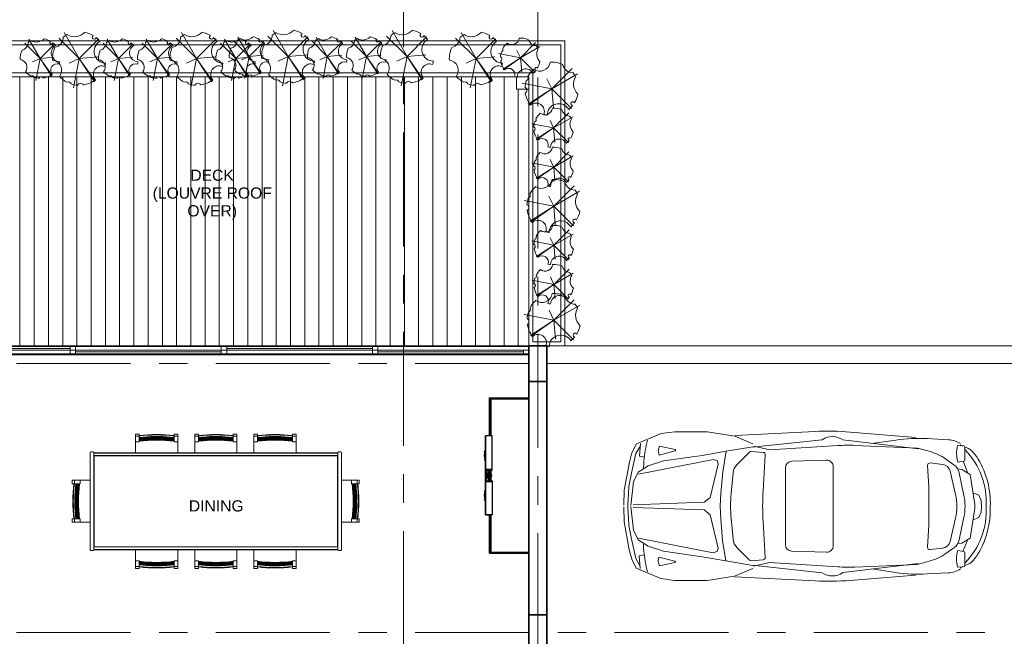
# Model space of a CAD drawing. Header units: millimetres. Extents: x -1387 to 25395, y 3819 to 34407.
# Tile 12 of 14: x 5314 to 16293, y 22529 to 29406. Entities that reach past the tile are written whole.
import ezdxf

# ---------------------------------------------------------------- set-up
doc = ezdxf.new("R2010")
doc.units = ezdxf.units.MM
doc.header["$LTSCALE"] = 100
doc.linetypes.add('Grid Line', pattern=[22.225, 12.7, -3.175, 3.175, -3.175])
for name, color, linetype, lineweight in [('A-DETL-MBND', 5, 'Continuous', 9), ('A-DOOR', 31, 'Continuous', 18), ('A-FLOR-PATT', 8, 'Continuous', 18), ('A-WALL', 113, 'Continuous', 18), ('G-ANNO-TEXT', 231, 'Continuous', 9), ('I-FURN', 30, 'Continuous', 18), ('L-PLNT', 71, 'Continuous', 18), ('L-SITE', 91, 'Continuous', 18), ('S-COLS', 4, 'Continuous', 18), ('S-GRID', 1, 'Continuous', 9)]:
    doc.layers.add(name, color=color, linetype=linetype, lineweight=lineweight)
doc.layers.add('G-IMPT', color=8, linetype='Continuous')
doc.styles.add('Arial', font='arial.ttf', dxfattribs={"height": 125})

# ---------------------------------------------------------------- blocks, each defined once
blk = doc.blocks.new('RPC Plant - Tropical - Crane Lily - 0_9 Meters 2-1072212-L1 - UNIT 1')
at = {"layer": 'L-PLNT'}
for q in [(-228, 223), (-167, 284), (219, 214), (210, 13), (-112, -58), (-64, -334), (169, -266), (178, -259)]:
    blk.add_line((0, -5), q, dxfattribs=at)
for centre, radius, start, end in [((-303, 238), 125, 284.5761, 357.8078), ((0, -5), 298, 116.6696, 126.6487), ((-53, 391), 153, 238.4657, 316.9123), ((0, -5), 298, 58.808, 78.7084), ((166, 231), 21.6, 121.2967, 348.7033), ((0, -5), 298, 39.648, 51.192), ((0, -5), 298, 155.7352, 183.4024), ((294, 73), 129, 119.9838, 270.0162), ((-313, -137), 115, 323.3668, 82.226), ((251, -181), 93.5, 68.9276, 221.0724), ((0, -5), 298, 342.7424, 350.352), ((0, -5), 298, 222.1904, 242.6209), ((-122, -299), 32.8, 17.3648, 117.5876), ((0, -5), 298, 252.3315, 266.9942), ((16, -316), 34.4, 28.1518, 157.8482), ((0, -5), 298, 279.0058, 307.2576)]:
    blk.add_arc(centre, radius, start, end, dxfattribs=at)
blk = doc.blocks.new('RPC Plant - Tropical - Crane Lily - 0_9 Meters-261500-L1 - UNIT 1')
at = {"layer": 'L-PLNT'}
for q in [(-170, 166), (-125, 212), (164, 160), (157, 10), (-84, -43), (-48, -249), (126, -198), (133, -194)]:
    blk.add_line((0, -4), q, dxfattribs=at)
for centre, radius, start, end in [((-226, 178), 93.6, 284.5761, 357.8078), ((0, -4), 222, 116.6696, 126.6487), ((-40, 292), 114, 238.4657, 316.9123), ((0, -4), 222, 58.808, 78.7084), ((124, 172), 16.1, 121.2967, 348.7033), ((219, 55), 95.9, 119.9838, 270.0162), ((0, -4), 222, 39.648, 51.192), ((0, -4), 222, 155.7352, 183.4024), ((-233, -102), 85.7, 323.3668, 82.226), ((187, -135), 69.8, 68.9276, 221.0724), ((0, -4), 222, 342.7424, 350.352), ((0, -4), 222, 222.1904, 242.6209), ((-91, -223), 24.5, 17.3648, 117.5876), ((0, -4), 222, 252.3315, 266.9942), ((12, -236), 25.7, 28.1518, 157.8482), ((0, -4), 222, 279.0058, 307.2576)]:
    blk.add_arc(centre, radius, start, end, dxfattribs=at)
blk = doc.blocks.new('China Cabinet04 - 12ZCHN04_dwg-236567-00- Ground')
at = {"layer": 'G-IMPT'}
for p, q in [((0, 0), (0, 1732)), ((0, 0), (0, 1732)), ((0, 0), (0, 1732)), ((3, 1722), (0, 1732)), ((0, 1732), (438, 1732)), ((438, 1732), (0, 1732)), ((438, 1732), (0, 1732)), ((3, 1722), (0, 1732)), ((3, 10), (3, 1722)), ((3, 1722), (422, 1722)), ((422, 1722), (438, 1732)), ((438, 1732), (422, 1722)), ((422, 1305), (422, 1722)), ((438, 1305), (438, 1732)), ((438, 1305), (438, 1732)), ((438, 1732), (438, 1305)), ((408, 931), (408, 1305)), ((408, 931), (408, 1305)), ((408, 1305), (483, 1305)), ((483, 1305), (438, 1305)), ((483, 1305), (483, 931)), ((483, 931), (483, 1305)), ((489, 1142), (483, 1145)), ((487, 1139), (483, 1141)), ((483, 1130), (489, 1130)), ((483, 1120), (484, 1114)), ((483, 1120), (487, 1120)), ((483, 1117), (484, 1114)), ((489, 1110), (483, 1110)), ((483, 1110), (484, 1091)), ((484, 1091), (483, 1104)), ((487, 1114), (484, 1114)), ((487, 1139), (489, 1142)), ((487, 1139), (489, 1130)), ((487, 1120), (487, 1130)), ((487, 1123), (489, 1117)), ((487, 1120), (487, 1114)), ((487, 1117), (489, 1110)), ((488, 1120), (489, 1110)), ((489, 1142), (491, 1130)), ((489, 1130), (491, 1130)), ((492, 1091), (489, 1117)), ((489, 1110), (492, 1091)), ((484, 1085), (483, 1072)), ((483, 1066), (484, 1085)), ((489, 1066), (483, 1066)), ((483, 1060), (484, 1063)), ((483, 1056), (484, 1063)), ((487, 1056), (483, 1056)), ((483, 1047), (489, 1047)), ((483, 1035), (487, 1037)), ((489, 1034), (483, 1032)), ((484, 1085), (484, 1091)), ((492, 1091), (484, 1091)), ((484, 1085), (492, 1085)), ((487, 1063), (484, 1063)), ((487, 1060), (489, 1066)), ((487, 1056), (487, 1063)), ((487, 1053), (489, 1060)), ((487, 1056), (487, 1047)), ((487, 1037), (489, 1047)), ((487, 1037), (489, 1034)), ((488, 1056), (489, 1066)), ((492, 1085), (489, 1060)), ((489, 1066), (492, 1085)), ((489, 1047), (491, 1047)), ((489, 1034), (491, 1047)), ((492, 1085), (492, 1091)), ((408, 924), (408, 931)), ((408, 924), (408, 931)), ((483, 931), (408, 931)), ((483, 931), (408, 931)), ((483, 924), (408, 924)), ((483, 924), (408, 924)), ((420, 885), (414, 875)), ((420, 885), (414, 876)), ((430, 891), (420, 885)), ((429, 891), (420, 885)), ((435, 870), (420, 885)), ((422, 887), (422, 924)), ((422, 924), (422, 887)), ((441, 894), (429, 891)), ((441, 893), (430, 891)), ((438, 872), (430, 891)), ((433, 924), (433, 902)), ((433, 902), (433, 924)), ((433, 892), (433, 902)), ((433, 902), (433, 892)), ((448, 902), (433, 902)), ((452, 891), (441, 894)), ((451, 891), (441, 893)), ((441, 872), (441, 893)), ((443, 872), (451, 891)), ((446, 870), (461, 885)), ((448, 902), (448, 924)), ((448, 902), (448, 924)), ((448, 892), (448, 902)), ((448, 902), (448, 892)), ((461, 885), (451, 891)), ((461, 885), (452, 891)), ((467, 875), (461, 885)), ((467, 876), (461, 885)), ((467, 924), (467, 877)), ((483, 924), (483, 931)), ((483, 924), (483, 931)), ((483, 924), (483, 804)), ((483, 924), (483, 804)), ((483, 804), (483, 924)), ((408, 804), (408, 798)), ((408, 804), (483, 804)), ((408, 804), (408, 798)), ((483, 804), (408, 804)), ((408, 798), (408, 424)), ((483, 798), (408, 798)), ((408, 798), (483, 798)), ((408, 798), (408, 424)), ((414, 876), (411, 864)), ((411, 864), (414, 853)), ((414, 875), (412, 864)), ((412, 864), (414, 853)), ((433, 864), (412, 864)), ((433, 867), (414, 875)), ((433, 861), (414, 853)), ((414, 853), (420, 844)), ((414, 853), (420, 844)), ((435, 859), (420, 844)), ((420, 844), (430, 838)), ((420, 844), (429, 837)), ((422, 804), (422, 842)), ((422, 842), (422, 804)), ((441, 835), (429, 837)), ((438, 857), (430, 838)), ((441, 836), (430, 838)), ((435, 870), (433, 867)), ((437, 866), (433, 867)), ((433, 867), (433, 864)), ((436, 864), (433, 864)), ((433, 864), (433, 861)), ((437, 863), (433, 861)), ((433, 861), (435, 859)), ((433, 837), (433, 826)), ((433, 826), (433, 837)), ((433, 826), (433, 804)), ((433, 804), (433, 826)), ((433, 826), (448, 826)), ((438, 872), (435, 870)), ((438, 867), (435, 870)), ((438, 861), (435, 859)), ((435, 859), (438, 857)), ((437, 866), (436, 864)), ((441, 864), (436, 864)), ((436, 864), (437, 863)), ((438, 867), (437, 866)), ((441, 864), (437, 866)), ((441, 864), (437, 863)), ((437, 863), (438, 861)), ((441, 872), (438, 872)), ((439, 868), (438, 872)), ((439, 868), (438, 867)), ((441, 864), (438, 867)), ((441, 864), (438, 861)), ((438, 861), (439, 861)), ((439, 861), (438, 857)), ((441, 857), (438, 857)), ((441, 869), (439, 868)), ((441, 864), (439, 868)), ((441, 864), (439, 861)), ((441, 860), (439, 861)), ((443, 872), (441, 872)), ((441, 869), (441, 872)), ((441, 864), (441, 869)), ((442, 868), (441, 869)), ((441, 864), (442, 868)), ((441, 864), (443, 867)), ((441, 864), (444, 866)), ((441, 864), (441, 860)), ((441, 864), (442, 861)), ((441, 864), (443, 861)), ((441, 864), (444, 863)), ((441, 864), (445, 864)), ((441, 860), (442, 861)), ((441, 860), (441, 857)), ((441, 857), (443, 857)), ((441, 857), (441, 836)), ((441, 836), (451, 838)), ((441, 835), (452, 837)), ((442, 868), (443, 872)), ((443, 868), (442, 868)), ((442, 861), (443, 857)), ((442, 861), (443, 861)), ((446, 870), (443, 872)), ((443, 867), (446, 870)), ((444, 866), (443, 867)), ((443, 861), (444, 863)), ((443, 861), (446, 859)), ((443, 857), (446, 859)), ((443, 857), (451, 838)), ((444, 866), (448, 867)), ((445, 864), (444, 866)), ((444, 863), (445, 864)), ((444, 863), (448, 861)), ((445, 864), (448, 864)), ((448, 867), (446, 870)), ((446, 859), (448, 861)), ((446, 859), (461, 844)), ((448, 867), (467, 875)), ((448, 864), (448, 867)), ((448, 861), (448, 864)), ((448, 864), (469, 864)), ((448, 861), (467, 853)), ((448, 837), (448, 826)), ((448, 826), (448, 837)), ((448, 826), (448, 804)), ((448, 804), (448, 826)), ((451, 838), (461, 844)), ((452, 837), (461, 844)), ((461, 844), (467, 853)), ((461, 844), (467, 853)), ((470, 864), (467, 876)), ((469, 864), (467, 875)), ((467, 853), (469, 864)), ((467, 853), (470, 864)), ((467, 852), (467, 804)), ((483, 804), (483, 798)), ((483, 804), (483, 798)), ((483, 424), (483, 798)), ((483, 798), (483, 424)), ((489, 698), (483, 700)), ((487, 695), (483, 697)), ((489, 685), (483, 685)), ((484, 669), (483, 675)), ((483, 675), (487, 675)), ((483, 672), (484, 669)), ((489, 666), (483, 666)), ((483, 666), (484, 647)), ((484, 647), (483, 660)), ((484, 669), (487, 669)), ((487, 695), (489, 698)), ((487, 695), (489, 685)), ((487, 675), (487, 685)), ((489, 672), (487, 679)), ((487, 669), (487, 675)), ((487, 672), (489, 666)), ((489, 666), (488, 675)), ((491, 685), (489, 698)), ((491, 685), (489, 685)), ((492, 647), (489, 672)), ((489, 666), (492, 647)), ((484, 641), (483, 628)), ((483, 622), (484, 641)), ((489, 622), (483, 622)), ((483, 615), (484, 618)), ((484, 618), (483, 612)), ((483, 612), (487, 612)), ((489, 602), (483, 602)), ((487, 593), (483, 591)), ((489, 590), (483, 587)), ((484, 647), (484, 641)), ((484, 647), (492, 647)), ((492, 641), (484, 641)), ((484, 618), (487, 618)), ((487, 615), (489, 622)), ((487, 618), (487, 612)), ((489, 615), (487, 609)), ((487, 612), (487, 602)), ((487, 593), (489, 602)), ((487, 593), (489, 590)), ((489, 622), (488, 612)), ((492, 641), (489, 615)), ((489, 622), (492, 641)), ((491, 602), (489, 590)), ((491, 602), (489, 602)), ((492, 647), (492, 641)), ((408, 424), (483, 424)), ((422, 10), (422, 424)), ((438, 424), (438, 0)), ((438, 424), (438, 0)), ((438, 0), (438, 424)), ((0, 0), (3, 10)), ((3, 10), (0, 0)), ((422, 10), (3, 10)), ((438, 0), (422, 10)), ((422, 10), (438, 0)), ((438, 0), (0, 0)), ((438, 0), (0, 0)), ((438, 0), (0, 0))]:
    blk.add_line(p, q, dxfattribs=at)
blk = doc.blocks.new('China Cabinet04 - China Cabinet04-236874-00- Ground')
blk.add_blockref('China Cabinet04 - 12ZCHN04_dwg-236567-00- Ground', (0, 0))
blk = doc.blocks.new('MS-Table et chaises - 2800mm x 1100mm x 760mm-239891-00- Ground')
at = {"layer": 'A-DETL-MBND'}
for p, q in [((-905, 904), (-905, 926)), ((-865, 926), (-905, 926)), ((-905, 840), (-905, 904)), ((-865, 904), (-905, 904)), ((-865, 926), (-865, 904)), ((-865, 909), (-865, 904)), ((-865, 887), (-865, 904)), ((-865, 904), (-865, 887)), ((-865, 887), (-865, 884)), ((-865, 878), (-865, 884)), ((-865, 884), (-865, 878)), ((-865, 878), (-865, 876)), ((-475, 904), (-475, 926)), ((-475, 926), (-435, 926)), ((-475, 904), (-475, 909)), ((-475, 904), (-475, 887)), ((-475, 887), (-475, 904)), ((-475, 904), (-435, 904)), ((-475, 884), (-475, 887)), ((-475, 884), (-475, 878)), ((-475, 878), (-475, 884)), ((-475, 876), (-475, 878)), ((-435, 926), (-435, 904)), ((-435, 904), (-435, 840)), ((-245, 904), (-245, 926)), ((-205, 926), (-245, 926)), ((-245, 840), (-245, 904)), ((-205, 904), (-245, 904)), ((-205, 926), (-205, 904)), ((-205, 909), (-205, 904)), ((-205, 887), (-205, 904)), ((-205, 904), (-205, 887)), ((-205, 887), (-205, 884)), ((-205, 878), (-205, 884)), ((-205, 884), (-205, 878)), ((-205, 878), (-205, 876)), ((185, 904), (185, 926)), ((185, 926), (225, 926)), ((185, 904), (185, 909)), ((185, 904), (185, 887)), ((185, 887), (185, 904)), ((185, 904), (225, 904)), ((185, 884), (185, 887)), ((185, 884), (185, 878)), ((185, 878), (185, 884)), ((185, 876), (185, 878)), ((225, 926), (225, 904)), ((225, 904), (225, 840)), ((415, 904), (415, 926)), ((455, 926), (415, 926)), ((415, 840), (415, 904)), ((455, 904), (415, 904)), ((455, 926), (455, 904)), ((455, 909), (455, 904)), ((455, 887), (455, 904)), ((455, 904), (455, 887)), ((455, 887), (455, 884)), ((455, 878), (455, 884)), ((455, 884), (455, 878)), ((455, 878), (455, 876)), ((845, 904), (845, 926)), ((845, 926), (885, 926)), ((845, 904), (845, 909)), ((845, 904), (845, 887)), ((845, 887), (845, 904)), ((845, 904), (885, 904)), ((845, 884), (845, 887)), ((845, 884), (845, 878)), ((845, 878), (845, 884)), ((845, 876), (845, 878)), ((885, 926), (885, 904)), ((885, 904), (885, 840)), ((-905, 839), (-905, 840)), ((-905, 839), (-905, 716)), ((-905, 839), (-865, 839)), ((-865, 870), (-865, 876)), ((-865, 876), (-865, 870)), ((-865, 870), (-865, 867)), ((-865, 862), (-865, 867)), ((-865, 867), (-865, 862)), ((-865, 862), (-865, 859)), ((-865, 853), (-865, 859)), ((-865, 859), (-865, 853)), ((-865, 853), (-865, 850)), ((-865, 845), (-865, 850)), ((-865, 850), (-865, 840)), ((-865, 840), (-865, 839)), ((-475, 876), (-475, 870)), ((-475, 870), (-475, 876)), ((-475, 867), (-475, 870)), ((-475, 867), (-475, 862)), ((-475, 862), (-475, 867)), ((-475, 859), (-475, 862)), ((-475, 859), (-475, 853)), ((-475, 853), (-475, 859)), ((-475, 850), (-475, 853)), ((-475, 850), (-475, 845)), ((-475, 840), (-475, 850)), ((-475, 839), (-475, 840)), ((-475, 839), (-435, 839)), ((-435, 840), (-435, 839)), ((-435, 716), (-435, 839)), ((-245, 839), (-245, 840)), ((-245, 839), (-245, 716)), ((-245, 839), (-205, 839)), ((-205, 870), (-205, 876)), ((-205, 876), (-205, 870)), ((-205, 870), (-205, 867)), ((-205, 862), (-205, 867)), ((-205, 867), (-205, 862)), ((-205, 862), (-205, 859)), ((-205, 853), (-205, 859)), ((-205, 859), (-205, 853)), ((-205, 853), (-205, 850)), ((-205, 845), (-205, 850)), ((-205, 850), (-205, 840)), ((-205, 840), (-205, 839)), ((185, 876), (185, 870)), ((185, 870), (185, 876)), ((185, 867), (185, 870)), ((185, 867), (185, 862)), ((185, 862), (185, 867)), ((185, 859), (185, 862)), ((185, 859), (185, 853)), ((185, 853), (185, 859)), ((185, 850), (185, 853)), ((185, 850), (185, 845)), ((185, 840), (185, 850)), ((185, 839), (185, 840)), ((185, 839), (225, 839)), ((225, 840), (225, 839)), ((225, 716), (225, 839)), ((415, 839), (415, 840)), ((415, 839), (415, 716)), ((415, 839), (455, 839)), ((455, 870), (455, 876)), ((455, 876), (455, 870)), ((455, 870), (455, 867)), ((455, 862), (455, 867)), ((455, 867), (455, 862)), ((455, 862), (455, 859)), ((455, 853), (455, 859)), ((455, 859), (455, 853)), ((455, 853), (455, 850)), ((455, 845), (455, 850)), ((455, 850), (455, 840)), ((455, 840), (455, 839)), ((845, 876), (845, 870)), ((845, 870), (845, 876)), ((845, 867), (845, 870)), ((845, 867), (845, 862)), ((845, 862), (845, 867)), ((845, 859), (845, 862)), ((845, 859), (845, 853)), ((845, 853), (845, 859)), ((845, 850), (845, 853)), ((845, 850), (845, 845)), ((845, 840), (845, 850)), ((845, 839), (845, 840)), ((845, 839), (885, 839)), ((885, 840), (885, 839)), ((885, 716), (885, 839)), ((-1410, 716), (-1410, -364)), ((-1380, 726), (-1400, 726)), ((-1370, 716), (1350, 716)), ((-1370, -364), (-1370, 716)), ((1350, 714), (-1370, 714)), ((-1370, 686), (-1368, 684)), ((-1370, 686), (1350, 686)), ((1348, 684), (-1368, 684)), ((-1368, 684), (-1368, -332)), ((1350, 686), (1348, 684)), ((1348, -332), (1348, 684)), ((1350, 716), (1350, -364)), ((1360, 726), (1380, 726)), ((1390, -364), (1390, 716)), ((-1610, 411), (-1587, 411)), ((-1610, 371), (-1610, 411)), ((-1587, 371), (-1610, 371)), ((-1587, 371), (-1592, 371)), ((-1587, 411), (-1524, 411)), ((-1587, 371), (-1587, 411)), ((-1587, 371), (-1571, 371)), ((-1571, 371), (-1587, 371)), ((-1568, 371), (-1571, 371)), ((-1568, 371), (-1562, 371)), ((-1562, 371), (-1568, 371)), ((-1560, 371), (-1562, 371)), ((-1560, 371), (-1554, 371)), ((-1554, 371), (-1560, 371)), ((-1551, 371), (-1554, 371)), ((-1551, 371), (-1546, 371)), ((-1546, 371), (-1551, 371)), ((-1543, 371), (-1546, 371)), ((-1543, 371), (-1537, 371)), ((-1537, 371), (-1543, 371)), ((-1534, 371), (-1537, 371)), ((-1534, 371), (-1529, 371)), ((-1524, 371), (-1534, 371)), ((-1524, 411), (-1523, 411)), ((-1523, 371), (-1524, 371)), ((-1410, 411), (-1523, 411)), ((-1523, 371), (-1523, 411)), ((1503, 411), (1390, 411)), ((1503, 411), (1503, 371)), ((1503, 411), (1504, 411)), ((1504, 371), (1503, 371)), ((1504, 411), (1567, 411)), ((1514, 371), (1504, 371)), ((1509, 371), (1514, 371)), ((1517, 371), (1514, 371)), ((1517, 371), (1523, 371)), ((1523, 371), (1517, 371)), ((1526, 371), (1523, 371)), ((1526, 371), (1531, 371)), ((1531, 371), (1526, 371)), ((1534, 371), (1531, 371)), ((1534, 371), (1540, 371)), ((1540, 371), (1534, 371)), ((1542, 371), (1540, 371)), ((1542, 371), (1548, 371)), ((1548, 371), (1542, 371)), ((1551, 371), (1548, 371)), ((1551, 371), (1567, 371)), ((1567, 371), (1551, 371)), ((1567, 411), (1590, 411)), ((1567, 371), (1567, 411)), ((1572, 371), (1567, 371)), ((1590, 371), (1567, 371)), ((1590, 371), (1590, 411)), ((-1610, -19), (-1587, -19)), ((-1610, -19), (-1610, -59)), ((-1587, -59), (-1610, -59)), ((-1592, -19), (-1587, -19)), ((-1571, -19), (-1587, -19)), ((-1587, -19), (-1571, -19)), ((-1587, -19), (-1587, -59)), ((-1524, -59), (-1587, -59)), ((-1571, -19), (-1568, -19)), ((-1562, -19), (-1568, -19)), ((-1568, -19), (-1562, -19)), ((-1562, -19), (-1560, -19)), ((-1554, -19), (-1560, -19)), ((-1560, -19), (-1554, -19)), ((-1554, -19), (-1551, -19)), ((-1546, -19), (-1551, -19)), ((-1551, -19), (-1546, -19)), ((-1546, -19), (-1543, -19)), ((-1537, -19), (-1543, -19)), ((-1543, -19), (-1537, -19)), ((-1537, -19), (-1534, -19)), ((-1529, -19), (-1534, -19)), ((-1534, -19), (-1524, -19)), ((-1524, -19), (-1523, -19)), ((-1523, -59), (-1524, -59)), ((-1523, -59), (-1523, -19)), ((-1523, -59), (-1410, -59)), ((1390, -59), (1503, -59)), ((1503, -19), (1503, -59)), ((1503, -19), (1504, -19)), ((1504, -59), (1503, -59)), ((1504, -19), (1514, -19)), ((1567, -59), (1504, -59)), ((1514, -19), (1509, -19)), ((1514, -19), (1517, -19)), ((1523, -19), (1517, -19)), ((1517, -19), (1523, -19)), ((1523, -19), (1526, -19)), ((1531, -19), (1526, -19)), ((1526, -19), (1531, -19)), ((1531, -19), (1534, -19)), ((1540, -19), (1534, -19)), ((1534, -19), (1540, -19)), ((1540, -19), (1542, -19)), ((1548, -19), (1542, -19)), ((1542, -19), (1548, -19)), ((1548, -19), (1551, -19)), ((1567, -19), (1551, -19)), ((1551, -19), (1567, -19)), ((1567, -19), (1572, -19)), ((1567, -19), (1590, -19)), ((1567, -19), (1567, -59)), ((1590, -59), (1567, -59)), ((1590, -19), (1590, -59)), ((-1380, -374), (-1400, -374)), ((-1370, -334), (-1368, -332)), ((-1370, -334), (1350, -334)), ((-1370, -362), (1350, -362)), ((1350, -364), (-1370, -364)), ((-1368, -332), (1348, -332)), ((-905, -364), (-905, -487)), ((-435, -487), (-435, -364)), ((-245, -364), (-245, -487)), ((225, -487), (225, -364)), ((415, -364), (415, -487)), ((885, -487), (885, -364)), ((1348, -332), (1350, -334)), ((1360, -374), (1380, -374)), ((-865, -487), (-905, -487)), ((-905, -551), (-905, -487)), ((-905, -487), (-905, -487)), ((-865, -487), (-865, -487)), ((-865, -487), (-865, -498)), ((-865, -498), (-865, -493)), ((-865, -498), (-865, -501)), ((-865, -507), (-865, -501)), ((-865, -501), (-865, -507)), ((-865, -507), (-865, -509)), ((-865, -515), (-865, -509)), ((-865, -509), (-865, -515)), ((-865, -515), (-865, -518)), ((-865, -523), (-865, -518)), ((-865, -518), (-865, -523)), ((-865, -523), (-865, -526)), ((-865, -532), (-865, -526)), ((-865, -526), (-865, -532)), ((-865, -532), (-865, -535)), ((-865, -551), (-865, -535)), ((-865, -535), (-865, -551)), ((-435, -487), (-475, -487)), ((-475, -498), (-475, -487)), ((-475, -487), (-475, -487)), ((-475, -493), (-475, -498)), ((-475, -501), (-475, -498)), ((-475, -501), (-475, -507)), ((-475, -507), (-475, -501)), ((-475, -509), (-475, -507)), ((-475, -509), (-475, -515)), ((-475, -515), (-475, -509)), ((-475, -518), (-475, -515)), ((-475, -518), (-475, -523)), ((-475, -523), (-475, -518)), ((-475, -526), (-475, -523)), ((-475, -526), (-475, -532)), ((-475, -532), (-475, -526)), ((-475, -535), (-475, -532)), ((-475, -535), (-475, -551)), ((-475, -551), (-475, -535)), ((-435, -487), (-435, -487)), ((-435, -487), (-435, -551)), ((-205, -487), (-245, -487)), ((-245, -551), (-245, -487)), ((-245, -487), (-245, -487)), ((-205, -487), (-205, -487)), ((-205, -487), (-205, -498)), ((-205, -498), (-205, -493)), ((-205, -498), (-205, -501)), ((-205, -507), (-205, -501)), ((-205, -501), (-205, -507)), ((-205, -507), (-205, -509)), ((-205, -515), (-205, -509)), ((-205, -509), (-205, -515)), ((-205, -515), (-205, -518)), ((-205, -523), (-205, -518)), ((-205, -518), (-205, -523)), ((-205, -523), (-205, -526)), ((-205, -532), (-205, -526)), ((-205, -526), (-205, -532)), ((-205, -532), (-205, -535)), ((-205, -551), (-205, -535)), ((-205, -535), (-205, -551)), ((225, -487), (185, -487)), ((185, -498), (185, -487)), ((185, -487), (185, -487)), ((185, -493), (185, -498)), ((185, -501), (185, -498)), ((185, -501), (185, -507)), ((185, -507), (185, -501)), ((185, -509), (185, -507)), ((185, -509), (185, -515)), ((185, -515), (185, -509)), ((185, -518), (185, -515)), ((185, -518), (185, -523)), ((185, -523), (185, -518)), ((185, -526), (185, -523)), ((185, -526), (185, -532)), ((185, -532), (185, -526)), ((185, -535), (185, -532)), ((185, -535), (185, -551)), ((185, -551), (185, -535)), ((225, -487), (225, -487)), ((225, -487), (225, -551)), ((455, -487), (415, -487)), ((415, -551), (415, -487)), ((415, -487), (415, -487)), ((455, -487), (455, -487)), ((455, -487), (455, -498)), ((455, -498), (455, -493)), ((455, -498), (455, -501)), ((455, -507), (455, -501)), ((455, -501), (455, -507)), ((455, -507), (455, -509)), ((455, -515), (455, -509)), ((455, -509), (455, -515)), ((455, -515), (455, -518)), ((455, -523), (455, -518)), ((455, -518), (455, -523)), ((455, -523), (455, -526)), ((455, -532), (455, -526)), ((455, -526), (455, -532)), ((455, -532), (455, -535)), ((455, -551), (455, -535)), ((455, -535), (455, -551)), ((885, -487), (845, -487)), ((845, -498), (845, -487)), ((845, -487), (845, -487)), ((845, -493), (845, -498)), ((845, -501), (845, -498)), ((845, -501), (845, -507)), ((845, -507), (845, -501)), ((845, -509), (845, -507)), ((845, -509), (845, -515)), ((845, -515), (845, -509)), ((845, -518), (845, -515)), ((845, -518), (845, -523)), ((845, -523), (845, -518)), ((845, -526), (845, -523)), ((845, -526), (845, -532)), ((845, -532), (845, -526)), ((845, -535), (845, -532)), ((845, -535), (845, -551)), ((845, -551), (845, -535)), ((885, -487), (885, -487)), ((885, -487), (885, -551)), ((-905, -574), (-905, -551)), ((-865, -551), (-905, -551)), ((-865, -574), (-905, -574)), ((-865, -551), (-865, -556)), ((-865, -551), (-865, -574)), ((-475, -556), (-475, -551)), ((-475, -574), (-475, -551)), ((-475, -551), (-435, -551)), ((-475, -574), (-435, -574)), ((-435, -551), (-435, -574)), ((-245, -574), (-245, -551)), ((-205, -551), (-245, -551)), ((-205, -574), (-245, -574)), ((-205, -551), (-205, -556)), ((-205, -551), (-205, -574)), ((185, -556), (185, -551)), ((185, -574), (185, -551)), ((185, -551), (225, -551)), ((185, -574), (225, -574)), ((225, -551), (225, -574)), ((415, -574), (415, -551)), ((455, -551), (415, -551)), ((455, -574), (415, -574)), ((455, -551), (455, -556)), ((455, -551), (455, -574)), ((845, -556), (845, -551)), ((845, -574), (845, -551)), ((845, -551), (885, -551)), ((845, -574), (885, -574)), ((885, -551), (885, -574))]:
    blk.add_line(p, q, dxfattribs=at)
for points in [[(-865, 887), (-735, 898), (-605, 898), (-475, 887)], [(-475, 884), (-605, 895), (-735, 895), (-865, 884)], [(-865, 878), (-735, 889), (-605, 889), (-475, 878)], [(-475, 876), (-605, 886), (-735, 886), (-865, 876)], [(-865, 870), (-735, 881), (-605, 881), (-475, 870)], [(-205, 887), (-75, 898), (55, 898), (185, 887)], [(185, 884), (55, 895), (-75, 895), (-205, 884)], [(-205, 878), (-75, 889), (55, 889), (185, 878)], [(185, 876), (55, 886), (-75, 886), (-205, 876)], [(-205, 870), (-75, 881), (55, 881), (185, 870)], [(455, 887), (585, 898), (715, 898), (845, 887)], [(845, 884), (715, 895), (585, 895), (455, 884)], [(455, 878), (585, 889), (715, 889), (845, 878)], [(845, 876), (715, 886), (585, 886), (455, 876)], [(455, 870), (585, 881), (715, 881), (845, 870)], [(-475, 867), (-605, 878), (-735, 878), (-865, 867)], [(-865, 862), (-735, 872), (-605, 872), (-475, 862)], [(-475, 859), (-605, 869), (-735, 869), (-865, 859)], [(-865, 853), (-735, 864), (-605, 864), (-475, 853)], [(-475, 850), (-605, 861), (-735, 861), (-865, 850)], [(185, 867), (55, 878), (-75, 878), (-205, 867)], [(-205, 862), (-75, 872), (55, 872), (185, 862)], [(185, 859), (55, 869), (-75, 869), (-205, 859)], [(-205, 853), (-75, 864), (55, 864), (185, 853)], [(185, 850), (55, 861), (-75, 861), (-205, 850)], [(845, 867), (715, 878), (585, 878), (455, 867)], [(455, 862), (585, 872), (715, 872), (845, 862)], [(845, 859), (715, 869), (585, 869), (455, 859)], [(455, 853), (585, 864), (715, 864), (845, 853)], [(845, 850), (715, 861), (585, 861), (455, 850)], [(-1571, -19), (-1581, 111), (-1581, 241), (-1571, 371)], [(-1568, 371), (-1579, 241), (-1579, 111), (-1568, -19)], [(-1562, -19), (-1573, 111), (-1573, 241), (-1562, 371)], [(-1560, 371), (-1570, 241), (-1570, 111), (-1560, -19)], [(-1554, -19), (-1565, 111), (-1565, 241), (-1554, 371)], [(-1551, 371), (-1562, 241), (-1562, 111), (-1551, -19)], [(-1546, -19), (-1556, 111), (-1556, 241), (-1546, 371)], [(-1543, 371), (-1553, 241), (-1553, 111), (-1543, -19)], [(-1537, -19), (-1548, 111), (-1548, 241), (-1537, 371)], [(-1534, 371), (-1545, 241), (-1545, 111), (-1534, -19)], [(1514, -19), (1525, 111), (1525, 241), (1514, 371)], [(1517, 371), (1528, 241), (1528, 111), (1517, -19)], [(1523, -19), (1533, 111), (1533, 241), (1523, 371)], [(1526, 371), (1536, 241), (1536, 111), (1526, -19)], [(1531, -19), (1542, 111), (1542, 241), (1531, 371)], [(1534, 371), (1545, 241), (1545, 111), (1534, -19)], [(1540, -19), (1550, 111), (1550, 241), (1540, 371)], [(1542, 371), (1553, 241), (1553, 111), (1542, -19)], [(1548, -19), (1559, 111), (1559, 241), (1548, 371)], [(1551, 371), (1561, 241), (1561, 111), (1551, -19)], [(-865, -498), (-735, -509), (-605, -509), (-475, -498)], [(-475, -501), (-605, -512), (-735, -512), (-865, -501)], [(-865, -507), (-735, -517), (-605, -517), (-475, -507)], [(-475, -509), (-605, -520), (-735, -520), (-865, -509)], [(-865, -515), (-735, -526), (-605, -526), (-475, -515)], [(-475, -518), (-605, -528), (-735, -528), (-865, -518)], [(-865, -523), (-735, -534), (-605, -534), (-475, -523)], [(-475, -526), (-605, -537), (-735, -537), (-865, -526)], [(-865, -532), (-735, -543), (-605, -543), (-475, -532)], [(-475, -535), (-605, -545), (-735, -545), (-865, -535)], [(-205, -498), (-75, -509), (55, -509), (185, -498)], [(185, -501), (55, -512), (-75, -512), (-205, -501)], [(-205, -507), (-75, -517), (55, -517), (185, -507)], [(185, -509), (55, -520), (-75, -520), (-205, -509)], [(-205, -515), (-75, -526), (55, -526), (185, -515)], [(185, -518), (55, -528), (-75, -528), (-205, -518)], [(-205, -523), (-75, -534), (55, -534), (185, -523)], [(185, -526), (55, -537), (-75, -537), (-205, -526)], [(-205, -532), (-75, -543), (55, -543), (185, -532)], [(185, -535), (55, -545), (-75, -545), (-205, -535)], [(455, -498), (585, -509), (715, -509), (845, -498)], [(845, -501), (715, -512), (585, -512), (455, -501)], [(455, -507), (585, -517), (715, -517), (845, -507)], [(845, -509), (715, -520), (585, -520), (455, -509)], [(455, -515), (585, -526), (715, -526), (845, -515)], [(845, -518), (715, -528), (585, -528), (455, -518)], [(455, -523), (585, -534), (715, -534), (845, -523)], [(845, -526), (715, -537), (585, -537), (455, -526)], [(455, -532), (585, -543), (715, -543), (845, -532)], [(845, -535), (715, -545), (585, -545), (455, -535)]]:
    blk.add_lwpolyline(points, dxfattribs=at)
for centre, major_axis, start_param, end_param in [((-670, -678), (1614, 0), 1.449673, 1.69192), ((-670, -678), (1609, 0), 1.449295, 1.692298), ((-10, -678), (1614, 0), 1.449673, 1.69192), ((-10, -678), (1609, 0), 1.449295, 1.692298), ((650, -678), (1614, 0), 1.449673, 1.69192), ((650, -678), (1609, 0), 1.449295, 1.692298), ((-670, -736), (1609, 0), 1.449295, 1.692298), ((-10, -736), (1609, 0), 1.449295, 1.692298), ((650, -736), (1609, 0), 1.449295, 1.692298), ((-6, 176), (0, 1614), 1.449673, 1.69192), ((-6, 176), (0, 1609), 1.449295, 1.692298), ((53, 176), (0, 1609), 1.449295, 1.692298), ((-73, 176), (0, 1609), 4.590887, 4.833891), ((-14, 176), (0, 1609), 4.590887, 4.833891), ((-14, 176), (0, 1614), 4.591266, 4.833512), ((-670, 1089), (1609, 0), 4.590887, 4.833891), ((-10, 1089), (1609, 0), 4.590887, 4.833891), ((650, 1089), (1609, 0), 4.590887, 4.833891), ((-670, 1030), (1609, 0), 4.590887, 4.833891), ((-670, 1030), (1614, 0), 4.591266, 4.833512), ((-10, 1030), (1609, 0), 4.590887, 4.833891), ((-10, 1030), (1614, 0), 4.591266, 4.833512), ((650, 1030), (1609, 0), 4.590887, 4.833891), ((650, 1030), (1614, 0), 4.591266, 4.833512)]:
    blk.add_ellipse(centre, major_axis=major_axis, ratio=0.990268, start_param=start_param, end_param=end_param, dxfattribs=at)
for points, knots in [([(-1400, 726), (-1401, 726), (-1402, 726), (-1404, 725), (-1405, 725), (-1406, 724), (-1407, 724), (-1407, 723), (-1408, 722), (-1409, 721), (-1409, 721), (-1409, 720), (-1410, 718), (-1410, 717), (-1410, 716)], [0, 0, 0, 0, 0.166667, 0.25, 0.333333, 0.416667, 0.458333, 0.5, 0.583333, 0.666667, 0.708333, 0.75, 0.833333, 1, 1, 1, 1]), ([(-1370, 716), (-1370, 717), (-1370, 718), (-1371, 720), (-1371, 721), (-1372, 722), (-1372, 722), (-1373, 723), (-1373, 724), (-1374, 724), (-1375, 725), (-1376, 725), (-1378, 726), (-1379, 726), (-1380, 726)], [0, 0, 0, 0, 0.166667, 0.25, 0.333333, 0.375, 0.416667, 0.5, 0.541667, 0.583333, 0.666667, 0.75, 0.833333, 1, 1, 1, 1]), ([(1350, 716), (1350, 717), (1350, 718), (1351, 720), (1351, 721), (1352, 722), (1352, 722), (1353, 723), (1353, 724), (1354, 724), (1355, 725), (1356, 725), (1358, 726), (1359, 726), (1360, 726)], [0, 0, 0, 0, 0.166667, 0.25, 0.333333, 0.375, 0.416667, 0.5, 0.541667, 0.583333, 0.666667, 0.75, 0.833333, 1, 1, 1, 1]), ([(1380, 726), (1381, 726), (1382, 726), (1384, 725), (1385, 725), (1386, 724), (1387, 724), (1387, 723), (1388, 722), (1389, 721), (1389, 721), (1389, 720), (1390, 718), (1390, 717), (1390, 716)], [0, 0, 0, 0, 0.166667, 0.25, 0.333333, 0.416667, 0.458333, 0.5, 0.583333, 0.666667, 0.708333, 0.75, 0.833333, 1, 1, 1, 1]), ([(-1400, -374), (-1401, -374), (-1402, -374), (-1404, -373), (-1405, -373), (-1406, -372), (-1407, -371), (-1407, -371), (-1408, -370), (-1409, -369), (-1409, -368), (-1409, -368), (-1410, -366), (-1410, -365), (-1410, -364)], [0, 0, 0, 0, 0.166667, 0.25, 0.333333, 0.416667, 0.458333, 0.5, 0.583333, 0.666667, 0.708333, 0.75, 0.833333, 1, 1, 1, 1]), ([(-1370, -364), (-1370, -365), (-1370, -366), (-1371, -368), (-1371, -369), (-1372, -369), (-1372, -370), (-1373, -371), (-1373, -371), (-1374, -372), (-1375, -373), (-1376, -373), (-1378, -374), (-1379, -374), (-1380, -374)], [0, 0, 0, 0, 0.166667, 0.25, 0.333333, 0.375, 0.416667, 0.5, 0.541667, 0.583333, 0.666667, 0.75, 0.833333, 1, 1, 1, 1]), ([(1350, -364), (1350, -365), (1350, -366), (1351, -368), (1351, -369), (1352, -369), (1352, -370), (1353, -371), (1353, -371), (1354, -372), (1355, -373), (1356, -373), (1358, -374), (1359, -374), (1360, -374)], [0, 0, 0, 0, 0.166667, 0.25, 0.333333, 0.375, 0.416667, 0.5, 0.541667, 0.583333, 0.666667, 0.75, 0.833333, 1, 1, 1, 1]), ([(1380, -374), (1381, -374), (1382, -374), (1384, -373), (1385, -373), (1386, -372), (1387, -371), (1387, -371), (1388, -370), (1389, -369), (1389, -368), (1389, -368), (1390, -366), (1390, -365), (1390, -364)], [0, 0, 0, 0, 0.166667, 0.25, 0.333333, 0.416667, 0.458333, 0.5, 0.583333, 0.666667, 0.708333, 0.75, 0.833333, 1, 1, 1, 1])]:
    blk.add_open_spline(points, degree=3, knots=knots, dxfattribs=at)
blk = doc.blocks.new('A1099DC')
at = {"color": 0, "linetype": 'ByBlock'}
for p, q in [((1279.298465, 804.448389), (2201.430588, 851.890505)), ((2602.736326, 846.078152), (3356.693814, 785.353187)), ((139.051458, 595.027331), (190.951238, 683.213377)), ((179.200345, 564.515703), (190.951238, 709.631982)), ((272.228253, 749.073842), (265.114727, 718.465169)), ((1475.52921, 670.226262), (2282.402739, 758.004075)), ((1494.603245, 682.841284), (1678.210958, 641.166865)), ((1678.210958, 641.166865), (2462.684993, 690.847736)), ((2519.280414, 756.817792), (3387.476361, 653.818028)), ((2656.476214, 692.831247), (3376.704709, 662.004075)), ((2851.341839, 715.213377), (3126.60716, 755.701993)), ((3488.458929, 772.663345), (3732.658862, 759.86454)), ((3909.27561, 688.812956), (3837.725727, 693.401722)), ((3867.794139, 700.329656), (3900.059395, 686.767505)), ((92.537504, 388.14361), (139.051458, 595.027331)), ((405.405047, 577.538958), (396.874865, 615.894428)), ((398.733388, 644.315148), (411.280494, 678.748261)), ((589.014326, 626.599587), (405.405047, 577.538958)), ((411.280494, 678.748261), (588.616917, 641.417897)), ((1482.852352, 674.283145), (1175.286956, 622.180789)), ((1300.814287, 466.658131), (1445.712032, 613.104998)), ((1465.665584, 620.56924), (1602.893878, 610.287296)), ((1626.354615, 583.507504), (1602.652901, 169.222264)), ((3376.704709, 662.004075), (3510.708679, 626.736433)), ((3921.162781, 527.618662), (3921.162781, 676.138994)), ((3925.383812, 676.122818), (3955.306409, 663.545364)), ((236.043912, 551.980927), (179.200345, 564.515703)), ((229.117398, 477.634662), (225.714299, 427.957563)), ((1933.148906, 509.557888), (2330.980062, 522.200075)), ((3493.960271, 465.734554), (3507.923021, 209.166865)), ((3522.252709, 492.345257), (3666.066199, 475.644444)), ((3704.596898, 536.993674), (3795.675135, 473.385795)), ((3841.786866, 503.451367), (3910.58243, 515.096797)), ((3901.001848, 514.780764), (3957.150905, 375.772812)), ((57.774444, 216.608726), (92.537504, 388.14361)), ((1235.045743, 136.116317), (1257.419842, 373.755108)), ((1860.238743, -448.635916), (1859.369151, 433.397797)), ((2409.60024, 445.938054), (2410.49349, -460.09121)), ((3753.293176, 397.789551), (3815.226005, 132.124765)), ((3839.396146, 426.841284), (3888.358202, 417.538958)), ((3857.610793, 379.525702), (3912.067615, 118.157673)), ((3888.358202, 417.538958), (3983.199613, 359.957848)), ((3983.199613, 359.957848), (4035.448301, 43.94997)), ((49.168662, 58.00681), (57.774444, 216.608726)), ((3507.923021, 209.166865), (3507.64153, -4.333678)), ((4019.086894, 150.376168), (4084.69605, 122.469191)), ((4084.69605, 122.469191), (4109.177079, 60.329656)), ((4109.177079, 60.329656), (4113.094043, -5.158716)), ((49.301278, -76.507426), (58.219773, -235.092064)), ((3508.347273, -221.154823), (3507.644805, -7.65525)), ((3983.920268, -371.008369), (4035.545755, -54.898082)), ((4084.948231, -133.320044), (4109.306686, -71.132359)), ((4109.306686, -71.132359), (4113.094514, -5.636391)), ((1235.330373, -152.586046), (1258.173002, -390.180259)), ((1627.520644, -599.204785), (1603.002095, -184.967086)), ((3494.890446, -477.749545), (3508.347273, -221.154823)), ((3754.088875, -409.293325), (3815.497749, -143.506937)), ((3858.370276, -390.823819), (3912.311631, -129.348921)), ((4019.394229, -161.356334), (4084.948231, -133.320044)), ((58.219773, -235.092064), (93.320996, -406.558069)), ((93.320996, -406.558069), (140.24279, -613.349673)), ((230.077082, -495.779641), (226.576036, -446.109349)), ((3840.248961, -438.175225), (3889.19258, -428.776374)), ((3889.19258, -428.776374), (3983.920268, -371.008369)), ((3902.027941, -525.993061), (3957.902795, -386.874665)), ((1301.750547, -482.997536), (1446.936772, -629.158411)), ((1934.168526, -524.650381), (2332.023837, -536.508105)), ((3523.2353, -504.304409), (3667.01558, -487.320059)), ((3705.667171, -548.593196), (3796.61981, -484.805853)), ((3842.790735, -514.780444), (3911.609128, -526.290202)), ((3922.214148, -538.79118), (3922.506998, -687.311224)), ((140.24279, -613.349673), (192.316354, -701.433212)), ((237.150178, -570.112104), (180.331436, -582.758939)), ((180.331436, -582.758939), (192.368445, -727.851766)), ((406.561378, -595.336142), (398.106841, -633.708356)), ((400.0214, -662.125356), (412.636377, -696.533662)), ((590.267037, -644.034637), (406.561378, -595.336142)), ((412.636377, -696.533662), (589.898847, -658.853701)), ((1484.19765, -690.263206), (1176.530118, -638.767405)), ((1466.905004, -636.583294), (1604.112757, -626.030785)), ((1495.965396, -698.798158), (1679.490579, -656.761786)), ((1679.490579, -656.761786), (2464.061049, -704.895745)), ((2520.786439, -770.754078), (3388.777604, -666.042617)), ((2657.855804, -706.497136), (3378.022114, -674.249887)), ((3378.022114, -674.249887), (3511.956283, -638.718087)), ((3926.727989, -687.286725), (3956.625729, -674.650294)), ((273.723073, -767.133288), (266.549207, -736.538701)), ((1476.866524, -686.22077), (2283.911563, -772.40743)), ((2852.765183, -728.494989), (3128.109803, -768.440762)), ((3489.994314, -784.688586), (3734.168535, -771.408296)), ((3910.644841, -700.0086), (3839.104145, -704.738438)), ((3869.186159, -711.60707), (3901.424611, -697.981326)), ((1280.900818, -820.829563), (2203.124693, -866.453338)), ((2604.418191, -859.849707), (3358.254477, -797.638217))]:
    blk.add_line(p, q, dxfattribs=at)
for points in [[(-0.000783, 0.794772), (5.385043, 172.701749), (63.649891, 493.818028), (92.537504, 603.957563), (144.437284, 705.166865), (428.417214, 824.236633), (585.095796, 846.190121), (961.406447, 846.190121), (1274.27399, 797.818028), (1482.852352, 709.631982)], [(83.345007, -3.206171), (111.32237, 268.957533), (164.563706, 379.583828), (279.999271, 453.709838), (456.549665, 511.628518), (901.254996, 574.918954), (1175.286956, 622.180789), (1137.52997, 385.548359), (1118.345181, 137.317882), (1109.829198, -8.358455)], [(168.178729, 359.003083), (1030.214866, 528.397865), (1077.798844, 510.531569), (1086.170082, 475.285426), (992.832238, 91.960378), (924.218938, 35.478085), (108.447994, 6.034416)], [(0.019119, -19.392451), (5.743899, -191.288474), (64.641806, -512.289243), (93.746535, -622.371603), (145.845778, -723.478374), (430.059935, -841.987962), (586.7815, -863.632471), (963.091723, -863.198028), (1275.863278, -814.209121), (1484.26735, -725.611974)], [(83.356858, -15.227176), (111.870816, -287.335185), (165.330179, -397.856284), (280.911681, -471.754535), (457.575935, -529.324983), (902.4055, -592.045995), (1176.530118, -638.767405), (1138.306616, -402.209884), (1118.632407, -154.017717), (1109.829198, -8.358455)], [(168.904615, -377.268451), (1031.273389, -545.270714), (1078.822046, -527.310627), (1087.123771, -492.048047), (993.030273, -108.907787), (924.305735, -52.560894), (108.478017, -24.418246)]]:
    blk.add_lwpolyline(points, dxfattribs=at)
for centre, radius, start, end in [((2358.037832, -2192.08357), 3048, 85.395244, 92.945173), ((2399.99649, 588.663508), 206.166238, 54.649181, 124.776949), ((1749.553982, 373.478072), 1524, 166.916578, 176.08111), ((2578.271641, -1134.295865), 1828.8, 87.549126, 93.623712), ((3392.740754, -1053.630025), 1828.8, 86.999806, 98.367602), ((3718.678317, 475.802507), 284.405862, 57.329946, 87.182375), ((4191.049821, 605.937201), 363.988953, 166.096081, 196.353514), ((3908.462781, 676.138994), 12.7, 0, 86.330429), ((446.46332, 626.922805), 50.8, 159.97873, 192.538409), ((587.047263, 633.961317), 7.62, 284.960009, 78.112462), ((1463.767788, 595.240237), 25.4, 85.715073, 135.304647), ((1600.996082, 584.958293), 25.4, 356.725615, 85.715073), ((3355.555414, 37.211519), 609.6, 55.070043, 75.255062), ((3320.85101, 50.338397), 847.430844, 356.245089, 44.519453), ((3896.252417, 523.051998), 152.4, 46.38363, 67.20138), ((3700.933354, 318.064082), 435.542335, 30.457681, 46.38363), ((1409.148822, 359.469565), 152.4, 135.304647, 174.62136), ((1935.569151, 433.396333), 76.2, 91.82012, 179.9989), ((2333.400307, 446.03852), 76.2, 359.924458, 91.82012), ((3519.322741, 467.114813), 25.4, 83.37601, 183.115039), ((3654.346327, 374.722669), 101.6, 13.122645, 83.37601), ((3708.414764, 348.440256), 152.4, 11.769371, 55.070043), ((3908.462781, 527.618662), 12.7, 279.607718, 0), ((3204.184594, 25.950693), 1011.814461, 358.069446, 30.457681), ((2752.335538, -6.739118), 1524, 174.62136, 185.491615), ((4645.676894, -4.872483), 3048, 176.725615, 183.38736), ((3221.54491, -6.276527), 609.6, 346.99033, 13.122645), ((3315.283499, -6.18411), 609.6, 348.343604, 11.769371), ((1266.577845, -8.050136), 1219.2, 176.894161, 183.218814), ((3734.73098, -5.770579), 304.8, 350.724636, 9.388339), ((3320.962449, -62.69553), 847.430844, 315.593523, 3.867886), ((3204.248172, -38.537915), 1011.814461, 329.655294, 2.043529), ((1409.873518, -375.595566), 152.4, 185.491615, 224.808328), ((1936.438592, -448.484202), 76.2, 180.114076, 268.292856), ((3655.096735, -386.42159), 101.6, 276.736965, 346.99033), ((3709.113243, -360.032616), 152.4, 305.042932, 348.343604), ((1750.305335, -388.625277), 1524, 184.031865, 193.196397), ((2334.293902, -460.341926), 76.2, 268.292856, 0.188517), ((3520.255588, -479.079792), 25.4, 176.997936, 276.736965), ((3355.640902, -49.500248), 609.6, 284.857913, 305.042932), ((4192.255091, -616.577407), 363.988953, 163.759461, 194.016894), ((3909.514173, -538.816222), 12.7, 0.112975, 80.505257), ((3701.571953, -329.671253), 435.542335, 313.729345, 329.655294), ((447.716945, -644.638934), 50.8, 167.574566, 200.134245), ((588.314493, -651.400231), 7.62, 282.000513, 75.152966), ((1464.957267, -611.258083), 25.4, 224.808328, 274.397903), ((1602.165021, -600.705574), 25.4, 274.397903, 3.38736), ((3897.294828, -534.273643), 152.4, 292.911596, 313.729345), ((2401.171182, -602.835323), 206.166238, 235.336026, 305.463794), ((2576.048678, 1120.472221), 1828.8, 266.489263, 272.563849), ((3390.675263, 1041.412497), 1828.8, 261.745373, 273.113169), ((3719.627907, -487.374382), 284.405862, 272.930601, 302.78303), ((3909.807023, -687.336265), 12.7, 273.782546, 0.112975), ((2353.729565, 2177.823616), 3048, 267.167802, 274.717731)]:
    blk.add_arc(centre, radius, start, end, dxfattribs=at)

msp = doc.modelspace()

# ---------------------------------------------------------------- hatches: boundary and pattern name
at = {"layer": 'A-FLOR-PATT'}
h = msp.add_hatch(dxfattribs=at)
h.set_pattern_fill('ANSI31', color=256, scale=50, angle=45, style=0)
h.set_pattern_definition([(90, (5000, 5000), (-158.75, 0), [])])
h.paths.add_polyline_path([(7144.1681159, 27143.9705049), (7759.7035866, 27143.9705049), (7759.7035866, 27401.5591815), (7144.1681159, 27401.5591815)], flags=24)
h.paths.add_polyline_path([(6755.0833402, 27342.4080049), (8146.7954821, 27342.4080049), (8146.7954821, 27599.9966815), (6755.0833402, 27599.9966815)], flags=24)
h.paths.add_polyline_path([(7172.2103368, 27540.8455049), (7719.8740476, 27540.8455049), (7719.8740476, 27798.4341815), (7172.2103368, 27798.4341815)], flags=24)
h.paths.add_polyline_path([(4332.4831965, 28769.1309751), (4332.4831965, 28630.1309751), (4192.4831965, 28630.1309751), (4192.4831965, 25770.1309751), (9592.4831965, 25770.1309751), (9592.4831965, 28769.1309751)])
h.paths.add_polyline_path([(10852.387378, 28630.1309751), (10852.387378, 28769.1309751), (9592.4831965, 28769.1309751), (9592.4831965, 25770.1309751), (10992.4831965, 25770.1309751), (10992.4831965, 28769.1309751), (10992.387378, 28769.1309751), (10992.387378, 28630.1309751)])

# ---------------------------------------------------------------- linework, layer by layer
at = {"layer": 'A-DOOR'}
for p, q in [((4192.4831965, 25770.1309751), (10992.4831965, 25770.1309751)), ((4192.4831965, 25760.1309751), (10992.4831965, 25760.1309751)), ((4192.4831965, 25720.1309751), (10992.4831965, 25720.1309751)), ((4252.4831965, 25740.1309751), (5877.4831965, 25740.1309751)), ((5937.4831965, 25700.1309751), (7562.4831965, 25700.1309751)), ((7622.4831965, 25740.1309751), (9247.4831965, 25740.1309751)), ((9307.4831965, 25700.1309751), (10932.4831965, 25700.1309751)), ((4192.4831965, 25680.1309751), (10992.4831965, 25680.1309751)), ((4192.4831965, 25670.1309751), (10992.4831965, 25670.1309751))]:
    msp.add_line(p, q, dxfattribs=at)
for points in [[(10992.387378, 28770.1309751), (10852.387378, 28770.1309751), (10852.387378, 28630.1309751), (10992.387378, 28630.1309751)], [(5937.4831965, 25760.1309751), (5877.4831965, 25760.1309751), (5877.4831965, 25720.1309751), (5937.4831965, 25720.1309751)], [(5937.4831965, 25720.1309751), (5877.4831965, 25720.1309751), (5877.4831965, 25680.1309751), (5937.4831965, 25680.1309751)], [(7562.4831965, 25760.1309751), (7622.4831965, 25760.1309751), (7622.4831965, 25720.1309751), (7562.4831965, 25720.1309751)], [(7622.4831965, 25720.1309751), (7562.4831965, 25720.1309751), (7562.4831965, 25680.1309751), (7622.4831965, 25680.1309751)], [(9247.4831965, 25760.1309751), (9307.4831965, 25760.1309751), (9307.4831965, 25720.1309751), (9247.4831965, 25720.1309751)], [(9247.4831965, 25720.1309751), (9307.4831965, 25720.1309751), (9307.4831965, 25680.1309751), (9247.4831965, 25680.1309751)], [(10992.4831965, 25720.1309751), (10932.4831965, 25720.1309751), (10932.4831965, 25680.1309751), (10992.4831965, 25680.1309751)]]:
    msp.add_lwpolyline(points, close=True, dxfattribs=at)
at = {"layer": 'A-WALL'}
for p, q in [((3792.4831965, 29170.1309751), (11392.4831965, 29170.1309751)), ((11347.4831965, 29125.1309751), (3837.4831965, 29125.1309751)), ((11347.4831965, 25815.1309751), (11347.4831965, 29125.1309751)), ((11392.4831965, 29170.1309751), (11392.4831965, 25770.1309751)), ((4147.4831965, 28815.1309751), (11037.4831965, 28815.1309751)), ((10992.4831965, 28770.1309751), (4192.4831965, 28770.1309751)), ((10992.4831965, 25770.1309751), (10992.4831965, 28770.1309751)), ((10992.4831965, 28769.1309751), (10992.4831965, 28770.1309751)), ((11037.4831965, 28815.1309751), (11037.4831965, 25815.1309751)), ((11037.4831965, 25815.1309751), (11347.4831965, 25815.1309751)), ((16992.4831965, 25770.1309751), (11192.4831965, 25770.1309751)), ((16992.4831965, 25570.1309751), (11192.4831965, 25570.1309751))]:
    msp.add_line(p, q, dxfattribs=at)
at = {"layer": 'A-WALL', "lineweight": 35}
msp.add_line((11192.4831965, 22770.1309751), (11192.4831965, 25370.1309751), dxfattribs=at)
msp.add_lwpolyline([(10992.4831965, 25370.1309751), (10992.4831965, 22770.1309751)], dxfattribs=at)
at = {"layer": 'S-COLS', "lineweight": 35}
for points in [[(11192.4831965, 25770.1309751), (10992.4831965, 25770.1309751), (10992.4831965, 25370.1309751), (11192.4831965, 25370.1309751)], [(11192.4831965, 22770.1309751), (10992.4831965, 22770.1309751), (10992.4831965, 22370.1309751), (11192.4831965, 22370.1309751)]]:
    msp.add_lwpolyline(points, close=True, dxfattribs=at)
at = {"layer": 'S-GRID', "linetype": 'Grid Line'}
for p, q in [((9592.4831965, 9096.7882308), (9592.4831965, 33106.7025492)), ((11092.4831965, 9074.6545644), (11092.4831965, 31863.627106)), ((-1387.1586866, 25570.1309751), (24095.2236222, 25570.1309751)), ((-1387.1586866, 22570.1309751), (24095.2236222, 22570.1309751))]:
    msp.add_line(p, q, dxfattribs=at)

# ---------------------------------------------------------------- block references
at = {"layer": 'I-FURN'}
for name, p, rotation in [('China Cabinet04 - China Cabinet04-236874-00- Ground', (10989.3104304, 25187.5948486), 180), ('MS-Table et chaises - 2800mm x 1100mm x 760mm-239891-00- Ground', (7491.1507192, 24211.5722007), 179.9999999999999)]:
    msp.add_blockref(name, p, dxfattribs=dict(at, rotation=rotation))
at = {"layer": 'L-PLNT'}
for name, p in [('RPC Plant - Tropical - Crane Lily - 0_9 Meters 2-1072212-L1 - UNIT 1', (5978.3920352, 28978.7144105)), ('RPC Plant - Tropical - Crane Lily - 0_9 Meters 2-1072212-L1 - UNIT 1', (7286.4987577, 28978.7144105)), ('RPC Plant - Tropical - Crane Lily - 0_9 Meters-261500-L1 - UNIT 1', (7872.1520589, 29000.8480769)), ('RPC Plant - Tropical - Crane Lily - 0_9 Meters 2-1072212-L1 - UNIT 1', (8308.1876331, 29000.8480769)), ('RPC Plant - Tropical - Crane Lily - 0_9 Meters-261500-L1 - UNIT 1', (8744.2232073, 29000.8480769)), ('RPC Plant - Tropical - Crane Lily - 0_9 Meters-261500-L1 - UNIT 1', (9180.2587815, 29000.8480769)), ('RPC Plant - Tropical - Crane Lily - 0_9 Meters 2-1072212-L1 - UNIT 1', (9632.8856132, 29000.8480769)), ('RPC Plant - Tropical - Crane Lily - 0_9 Meters 2-1072212-L1 - UNIT 1', (10402.7122029, 28978.7144105)), ('RPC Plant - Tropical - Crane Lily - 0_9 Meters-261500-L1 - UNIT 1', (5542.356461, 28978.7144105)), ('RPC Plant - Tropical - Crane Lily - 0_9 Meters-261500-L1 - UNIT 1', (6414.4276093, 28978.7144105)), ('RPC Plant - Tropical - Crane Lily - 0_9 Meters-261500-L1 - UNIT 1', (6850.4631835, 28978.7144105)), ('RPC Plant - Tropical - Crane Lily - 0_9 Meters-261500-L1 - UNIT 1', (7722.5343319, 28978.7144105))]:
    msp.add_blockref(name, p, dxfattribs=at)
at = {"layer": 'L-PLNT', "rotation": 270.075722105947}
for name, p in [('RPC Plant - Tropical - Crane Lily - 0_9 Meters-261500-L1 - UNIT 1', (10901.3584522, 28980.3235577)), ('RPC Plant - Tropical - Crane Lily - 0_9 Meters 2-1072212-L1 - UNIT 1', (11251.3491447, 28634.8523016)), ('RPC Plant - Tropical - Crane Lily - 0_9 Meters-261500-L1 - UNIT 1', (11271.9254092, 28198.8171082)), ('RPC Plant - Tropical - Crane Lily - 0_9 Meters-261500-L1 - UNIT 1', (11272.5016737, 27762.7819148)), ('RPC Plant - Tropical - Crane Lily - 0_9 Meters 2-1072212-L1 - UNIT 1', (11273.0779382, 27326.7467215)), ('RPC Plant - Tropical - Crane Lily - 0_9 Meters-261500-L1 - UNIT 1', (11273.6542026, 26890.7115281)), ('RPC Plant - Tropical - Crane Lily - 0_9 Meters-261500-L1 - UNIT 1', (11274.2304671, 26454.6763347)), ('RPC Plant - Tropical - Crane Lily - 0_9 Meters 2-1072212-L1 - UNIT 1', (11274.8067316, 26054.1784625))]:
    msp.add_blockref(name, p, dxfattribs=at)
at = {"layer": 'L-SITE', "xscale": -0.9695700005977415, "yscale": 0.9695700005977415, "zscale": 0.9695700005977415, "rotation": 180}
msp.add_blockref('A1099DC', (12049.2159638, 23973.4594772), dxfattribs=at)

# ---------------------------------------------------------------- texts
at = {"layer": 'G-ANNO-TEXT', "color": 7, "char_height": 125, "attachment_point": 1, "style": 'Arial'}
for s, insert, width in [('DECK', (7216.9323696, 27734.1009619), 585.231875), ('(LOUVRE ROOF ', (6796.9063279, 27535.6634619), 1667.51), ('OVER)', (7183.8594529, 27337.2259619), 669.4090625), ('DINING', (7200.4677063, 24046.3080871), 577.215)]:
    msp.add_mtext(s, dxfattribs=dict(at, insert=insert, width=width))

doc.saveas('drawing.dxf')
